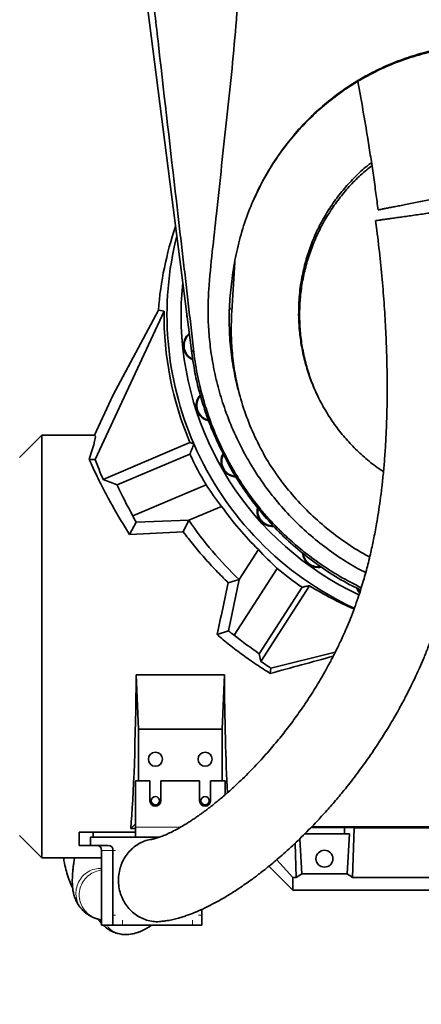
# Model space of a CAD drawing. Header units: millimetres. Extents: x 0 to 11920, y 0 to 8400.
# Tile 16 of 58: x 2266 to 2508, y 5172 to 5766. Entities that reach past the tile are written whole.
import ezdxf

# ---------------------------------------------------------------- set-up
doc = ezdxf.new("R2010")
doc.units = ezdxf.units.MM
doc.header["$LTSCALE"] = 20
doc.styles.add('SLDTEXTSTYLE0', font='TXT', dxfattribs={"width": 0.605})
doc.dimstyles.new('SLDDIMSTYLE0', dxfattribs={"dimtxt": 70, "dimasz": 70, "dimexe": 0, "dimexo": 0.0625, "dimgap": 17.5, "dimtad": 1, "dimdec": 1, "dimrnd": 1e-09, "dimzin": 12, "dimdsep": 46, "dimtxsty": 'SLDTEXTSTYLE0', "dimsah": 1, "dimcen": 0.09, "dimadec": 0, "dimazin": 3, "dimtfac": 1, "dimtofl": 0, "dimtmove": 0, "dimatfit": 3, "dimfxl": 1, "dimfrac": 2, "dimtolj": 1, "dimtzin": 12, "dimarcsym": 0})

# ---------------------------------------------------------------- blocks, each defined once
blk = doc.blocks.new('_D_3')
at = {"color": 7, "linetype": 'Continuous', "lineweight": 0}
for p, q in [((2549.54, 5583.88), (2549.54, 4969.36)), ((1337.04, 5416.71), (1337.04, 4969.36)), ((2549.54, 4999.36), (1337.04, 4999.36))]:
    blk.add_line(p, q, dxfattribs=at)
at = {"color": 7, "linetype": 'Continuous', "lineweight": 18}
for points in [[(1337.04, 4999.36), (1407.04, 4989.36), (1407.04, 5009.36)], [(2549.54, 4999.36), (2479.54, 5009.36), (2479.54, 4989.36)]]:
    blk.add_solid(points, dxfattribs=at)
at = {"color": 7, "linetype": 'Continuous', "lineweight": 18, "insert": (1796.25, 5089.6), "char_height": 70, "attachment_point": 1, "style": 'SLDTEXTSTYLE0'}
blk.add_mtext('1212,5', dxfattribs=at)
blk = doc.blocks.new('_D_9')
at = {"color": 7, "linetype": 'Continuous', "lineweight": 0}
for p, q in [((1117.04, 5284.88), (1117.04, 4839.81)), ((2835.54, 5251.91), (2835.54, 4839.81)), ((2835.54, 4869.81), (1117.04, 4869.81))]:
    blk.add_line(p, q, dxfattribs=at)
at = {"color": 7, "linetype": 'Continuous', "lineweight": 18}
for points in [[(1117.04, 4869.81), (1187.04, 4859.81), (1187.04, 4879.81)], [(2835.54, 4869.81), (2765.54, 4879.81), (2765.54, 4859.81)]]:
    blk.add_solid(points, dxfattribs=at)
at = {"color": 7, "linetype": 'Continuous', "lineweight": 18, "insert": (1829.25, 4960.05), "char_height": 70, "attachment_point": 1, "style": 'SLDTEXTSTYLE0'}
blk.add_mtext('1718,5', dxfattribs=at)
blk = doc.blocks.new('_D_10')
at = {"color": 7, "linetype": 'Continuous', "lineweight": 0}
for p, q in [((2905.54, 5490.91), (2905.54, 4712.82)), ((1118.04, 5283.88), (1118.04, 4712.82)), ((2905.54, 4742.82), (1118.04, 4742.82))]:
    blk.add_line(p, q, dxfattribs=at)
at = {"color": 7, "linetype": 'Continuous', "lineweight": 18}
for centre, start, end in [((1972.18, 4796.53), 153.43495, 206.56505), ((2051.41, 4796.53), 333.43495, 26.56505)]:
    blk.add_arc(centre, 120.11, start, end, dxfattribs=at)
for points in [[(1118.04, 4742.82), (1188.04, 4732.82), (1188.04, 4752.82)], [(2905.54, 4742.82), (2835.54, 4752.82), (2835.54, 4732.82)]]:
    blk.add_solid(points, dxfattribs=at)
at = {"color": 7, "linetype": 'Continuous', "lineweight": 18, "insert": (1864.75, 4833.05), "char_height": 70, "attachment_point": 1, "style": 'SLDTEXTSTYLE0'}
blk.add_mtext('1787,5', dxfattribs=at)

msp = doc.modelspace()

# ---------------------------------------------------------------- linework, layer by layer
at = {"color": 7, "linetype": 'Continuous', "lineweight": 35}
for p, q in [((2369.5, 5564.9), (2332.99, 5850.88)), ((2406.21, 5655.98), (2410.74, 5665.52)), ((2395.49, 5619.8), (2393.61, 5589.91)), ((2352.77, 5590.09), (2311.25, 5500.63)), ((2349.36, 5590.87), (2321.93, 5539.26)), ((2349.36, 5590.87), (2352.77, 5590.09)), ((2321.93, 5539.26), (2310.85, 5515.38)), ((2279.04, 5515.38), (2265.54, 5501.88)), ((2310.85, 5515.38), (2279.04, 5515.38)), ((2279.04, 5515.38), (2279.04, 5260.38)), ((2368.4, 5510.99), (2315.95, 5488.73)), ((2370.75, 5510.05), (2368.4, 5510.99)), ((2385.78, 5509.63), (2387.31, 5506.43)), ((2307.5, 5500.79), (2311.25, 5500.63)), ((2368.37, 5503.97), (2324.48, 5485.35)), ((2324.48, 5485.35), (2315.95, 5488.73)), ((2333.94, 5466.71), (2378.14, 5485.47)), ((2387.49, 5472.41), (2367.73, 5464.02)), ((2367.73, 5464.01), (2387.5, 5472.41)), ((2387.49, 5472.41), (2387.5, 5472.41)), ((2411.26, 5470.32), (2411.24, 5470.34)), ((2332, 5455.46), (2335.94, 5462.84)), ((2367.73, 5464.02), (2335.94, 5462.84)), ((2364.34, 5457.1), (2367.73, 5464.01)), ((2367.73, 5464.01), (2367.73, 5464.02)), ((2398.09, 5428.32), (2409.7, 5446.33)), ((2409.7, 5446.33), (2398.09, 5428.32)), ((2409.7, 5446.33), (2409.7, 5446.33)), ((2421.08, 5435.04), (2395.09, 5394.72)), ((2391.52, 5426.35), (2398.09, 5428.32)), ((2391.56, 5397.35), (2398.09, 5428.32)), ((2398.09, 5428.32), (2398.09, 5428.32)), ((2410.2, 5383.56), (2436.02, 5423.63)), ((2440.56, 5424.55), (2411.15, 5378.92)), ((2384.72, 5395.06), (2391.56, 5397.35)), ((2410.2, 5383.56), (2411.15, 5378.92)), ((2417.28, 5374.73), (2456.06, 5384.41)), ((2337.26, 5337.92), (2335.91, 5370.76)), ((2335.91, 5370.76), (2389.18, 5370.76)), ((2387.83, 5337.92), (2389.18, 5370.76)), ((2337.26, 5306.88), (2337.26, 5337.92)), ((2387.83, 5337.92), (2337.26, 5337.92)), ((2387.83, 5337.92), (2387.83, 5306.88)), ((2335.55, 5306.88), (2335.55, 5278.88)), ((2344.25, 5306.88), (2335.55, 5306.88)), ((2344.25, 5306.88), (2344.25, 5294.88)), ((2350.85, 5294.88), (2350.85, 5306.88)), ((2374.25, 5306.88), (2350.85, 5306.88)), ((2374.25, 5306.88), (2374.25, 5294.88)), ((2380.85, 5294.88), (2380.85, 5306.88)), ((2389.55, 5306.88), (2380.85, 5306.88)), ((2389.55, 5298.39), (2389.55, 5306.88)), ((2332.68, 5278.02), (2335.55, 5280.88)), ((2301.49, 5275.88), (2301.49, 5267.88)), ((2310.05, 5275.88), (2301.49, 5275.88)), ((2310.05, 5275.88), (2310.05, 5272.88)), ((2335.55, 5275.88), (2310.05, 5275.88)), ((2332.68, 5278.02), (2335.55, 5278.02)), ((2335.55, 5272.88), (2335.55, 5278.88)), ((2437.53, 5274.88), (2461.56, 5274.88)), ((2441.52, 5278.79), (2461.67, 5278.79)), ((2441.79, 5279.06), (2679.04, 5279.06)), ((2461.67, 5278.79), (2461.56, 5274.88)), ((2464.65, 5274.88), (2461.56, 5274.88)), ((2461.67, 5278.79), (2467.44, 5278.44)), ((2463.19, 5250.77), (2464.65, 5274.88)), ((2467.44, 5278.44), (2466.53, 5248.59)), ((2467.44, 5278.44), (2621.65, 5278.44)), ((2265.54, 5273.88), (2279.04, 5260.38)), ((2308.34, 5272.88), (2308.34, 5267.88)), ((2310.05, 5272.88), (2308.34, 5272.88)), ((2335.55, 5272.88), (2310.05, 5272.88)), ((2335.55, 5272.88), (2350.05, 5272.88)), ((2431.93, 5269.32), (2432.55, 5248.59)), ((2435.89, 5250.77), (2434.62, 5271.88)), ((2308.34, 5267.88), (2301.49, 5267.88)), ((2308.34, 5267.88), (2319.14, 5267.88)), ((2315.12, 5264.88), (2315.12, 5225.88)), ((2321.96, 5264.88), (2321.96, 5225.88)), ((2279.04, 5260.38), (2315.12, 5260.38)), ((2420.73, 5259.26), (2430.54, 5248.59)), ((2416.05, 5255.37), (2430.54, 5240.88)), ((2463.19, 5250.77), (2435.89, 5250.77)), ((2430.54, 5248.59), (2430.54, 5240.88)), ((2432.55, 5248.59), (2430.54, 5248.59)), ((2622.55, 5248.59), (2466.53, 5248.59)), ((2680.07, 5240.88), (2430.54, 5240.88)), ((2305.3, 5227.42), (2305.44, 5227.29)), ((2375.52, 5225.88), (2375.52, 5229.29)), ((2313.19, 5223.48), (2315.12, 5223.07)), ((2313.4, 5223.41), (2313.19, 5223.44)), ((2315.12, 5225.88), (2315.12, 5219.88)), ((2321.96, 5225.88), (2321.96, 5219.88)), ((2375.52, 5225.88), (2375.52, 5219.88)), ((2321.96, 5219.88), (2315.12, 5219.88)), ((2327.6, 5219.88), (2321.96, 5219.88)), ((2327.6, 5219.88), (2369.88, 5219.88)), ((2369.88, 5219.88), (2375.52, 5219.88))]:
    msp.add_line(p, q, dxfattribs=at)
at = {"color": 8, "linetype": 'Continuous', "lineweight": 18}
for p, q in [((2392.36, 5592.88), (2393.61, 5589.91)), ((2370.48, 5567.28), (2369.5, 5564.9)), ((2335.55, 5278.88), (2362.67, 5278.88)), ((2321.96, 5264.88), (2315.12, 5264.88)), ((2323.54, 5264.88), (2321.96, 5264.88)), ((2321.96, 5225.88), (2323.54, 5225.88)), ((2327.6, 5222.88), (2327.6, 5219.88)), ((2369.88, 5219.88), (2369.88, 5222.88)), ((2373.52, 5225.88), (2375.52, 5225.88))]:
    msp.add_line(p, q, dxfattribs=at)
at = {"color": 7, "linetype": 'Continuous', "lineweight": 35, "flags": 128}
for points in [[(2366.55, 5588.07), (2366.59, 5587.13), (2366.8, 5586.07)], [(2468.91, 5423.18), (2469.72, 5421.57), (2470.75, 5420.23)], [(2470.86, 5420.64), (2470.01, 5421.8), (2469.39, 5422.96)], [(2417.28, 5374.73), (2417.06, 5373.26), (2416.83, 5371.65)]]:
    msp.add_lwpolyline(points, dxfattribs=at)
at = {"color": 7, "linetype": 'Continuous', "lineweight": 35}
for centre, radius in [((2347.54, 5319.88), 4.25), ((2377.54, 5319.88), 4.25), ((2347.54, 5294.88), 2.5), ((2377.54, 5294.88), 2.5), ((2449.54, 5259.88), 5.1)]:
    msp.add_circle(centre, radius, dxfattribs=at)
for centre, radius, start, end in [((2549.54, 5587.88), 195, 165.83039, 203.52356), ((2549.54, 5587.88), 186.5, 173.97821, 180), ((2549.54, 5587.88), 196.78, 179.35684, 203), ((2549.54, 5587.88), 186.5, 180, 244.88246), ((2374.01, 5569.43), 9.5, 129.34287, 245.88926), ((2374.01, 5569.43), 9.14, 130.78873, 243.92593), ((2381.68, 5533.34), 9.5, 138.77416, 257.96858), ((2381.68, 5533.34), 9.14, 140.24332, 256.04778), ((2549.54, 5587.88), 195, 203.52356, 245.14123), ((2549.54, 5587.88), 253.76, 200.11061, 203), ((2549.54, 5587.88), 199.66, 204.85011, 210.85812), ((2396.69, 5499.63), 9.5, 150.59937, 267.27411), ((2396.69, 5499.63), 9.14, 152.20018, 265.53626), ((2549.54, 5587.88), 247.32, 204.49354, 209.33703), ((2549.54, 5587.88), 198.98, 215.47396, 225.34751), ((2418.38, 5469.78), 9.5, 168.68096, 272.84219), ((2418.38, 5469.78), 9.14, 170.60043, 271.14896), ((2549.54, 5587.88), 220, 214.26583, 226.49391), ((2445.8, 5445.09), 9.5, 184.44752, 281.35265), ((2445.8, 5445.09), 9.14, 186.82551, 279.88784), ((2549.54, 5587.88), 199.66, 229.95263, 235.34989), ((2549.54, 5587.88), 247.32, 231.35454, 235.70646), ((2347.55, 5294.88), 3.3, 180, 0), ((2377.55, 5294.88), 3.3, 180, 0), ((2312.21, 5264.97), 2.91, 358.27456, 88.16379), ((2319.05, 5264.97), 2.91, 358.27456, 88.16379)]:
    msp.add_arc(centre, radius, start, end, dxfattribs=at)
for centre, major_axis, ratio, start_param, end_param in [((2549.54, 5575.59), (0, 201.14), 0.998131, 1.238504, 1.494766), ((2251.67, 5387.88), (59.33, 127.47), 0.047514, 5.822205, 6.305296), ((2546.13, 5595.92), (-78.63, 185.23), 0.999058, 1.750815, 1.830684), ((2553.72, 5578.03), (-96.35, 227), 0.999058, 1.638156, 1.655812), ((1150.85, 5387.88), (2436.19, 127.33), 0.002735, 1.04924, 1.064479), ((2556.88, 5583.15), (169.07, -108.96), 0.999058, 4.46324, 4.542959), ((2376.25, 5387.88), (29.05, 127.49), 0.051099, 4.780341, 5.030546), ((2544.55, 5591.1), (165.12, -106.41), 0.999542, 4.72669, 4.881113), ((2540.55, 5593.68), (207.36, -133.63), 0.999058, 4.635767, 4.65364), ((2501.87, 5387.88), (469.97, 127.34), 0.013706, 1.667342, 1.74903), ((2555.93, 5583.77), (210.94, -135.94), 0.999542, 4.669628, 4.699217), ((2329.29, 5387.88), (0, 127.5), 0.052408, 3.673831, 4.577681), ((2395.8, 5387.88), (0, 127.5), 0.052408, 1.705504, 2.336394), ((2397, 5387.88), (-13.29, 146.8), 0.574205, 3.414992, 3.45851), ((2502.09, 5387.88), (13.29, 146.8), 0.574205, 2.824675, 2.868193)]:
    msp.add_ellipse(centre, major_axis=major_axis, ratio=ratio, start_param=start_param, end_param=end_param, dxfattribs=at)
for points, knots in [([(2370.48, 5567.28), (2369.94, 5572.21), (2368.86, 5582.05), (2367.16, 5596.94), (2365.43, 5611.85), (2363.67, 5626.79), (2361.92, 5641.73), (2357.23, 5682.34), (2352.45, 5724.08), (2347.55, 5766.98), (2345.45, 5785.37), (2343.33, 5803.77), (2341.19, 5822.19), (2338.5, 5844.73), (2335.24, 5871.34), (2331.42, 5902), (2327.55, 5932.61), (2323.66, 5963.18), (2319.77, 5993.74), (2313.33, 6044.65), (2304.37, 6115.94), (2294.86, 6191.28), (2287.41, 6250.42), (2282.03, 6293.38), (2276.64, 6336.32), (2271.24, 6379.24), (2267.61, 6407.79), (2265.79, 6422.06)], [0, 0, 0, 0, 0.017359, 0.034723, 0.052115, 0.06953, 0.086943, 0.104335, 0.211618, 0.233091, 0.254574, 0.27605, 0.297508, 0.318959, 0.354791, 0.390626, 0.426488, 0.462371, 0.498255, 0.534118, 0.641401, 0.748685, 0.798948, 0.849217, 0.899483, 0.949743, 1, 1, 1, 1]), ([(2396.42, 5766.01), (2396.7, 5770.35), (2397.25, 5779.04), (2397.61, 5792.19), (2397.73, 5805.43), (2397.49, 5818.84), (2396.89, 5832.36), (2395.94, 5846.01), (2394.59, 5859.65), (2393.45, 5868.71), (2392.87, 5873.24)], [0, 0, 0, 0, 0.122683, 0.245375, 0.368924, 0.492471, 0.61885, 0.745227, 0.87261, 1, 1, 1, 1]), ([(2474.45, 5432.52), (2473.45, 5433), (2468.28, 5435.49), (2459.41, 5441.01), (2447.98, 5449.07), (2437.18, 5458.18), (2427.11, 5468.16), (2417.77, 5479.05), (2409.26, 5490.79), (2401.65, 5503.33), (2395.03, 5516.58), (2389.73, 5529.83), (2385.69, 5542.73), (2382.76, 5555.09), (2380.77, 5567.17), (2379.61, 5579.05), (2379.16, 5590.99), (2379.85, 5606.7), (2381.83, 5626.12), (2385.81, 5660.76), (2389.45, 5697.62), (2393.96, 5736.59), (2395.6, 5756.21), (2396.42, 5766.01)], [0, 0, 0, 0, 0.00894, 0.046125, 0.083946, 0.121767, 0.160131, 0.198495, 0.237847, 0.277523, 0.317459, 0.357996, 0.3933, 0.427208, 0.461116, 0.49261, 0.5241, 0.55797, 0.620074, 0.682189, 0.8405, 0.920242, 1, 1, 1, 1]), ([(2520.14, 5748.43), (2520.04, 5748.41), (2515.82, 5747.63), (2507.53, 5745.71), (2495.52, 5741.86), (2483.87, 5737.03), (2472.68, 5731.27), (2462.03, 5724.59), (2451.97, 5717.07), (2442.54, 5708.78), (2433.75, 5699.71), (2425.67, 5689.87), (2418.35, 5679.34), (2411.89, 5668.28), (2406.1, 5656.3), (2401.16, 5643.41), (2397.22, 5629.67), (2395.23, 5619.61), (2394.46, 5614.19), (2394.35, 5613.47)], [0, 0, 0, 0, 0.00158, 0.064973, 0.128598, 0.192228, 0.255628, 0.318948, 0.382484, 0.446029, 0.509362, 0.574356, 0.639561, 0.704775, 0.769783, 0.842739, 0.915833, 0.988795, 1, 1, 1, 1]), ([(2411.61, 5667.31), (2413.82, 5671.25), (2418.28, 5679.2), (2426.34, 5690.5), (2435.45, 5701.28), (2445.36, 5711.04), (2455.85, 5719.7), (2466.86, 5727.31), (2478.66, 5734.01), (2491.3, 5739.76), (2502.39, 5743.62), (2511.6, 5746.1), (2516.75, 5747.23), (2519.58, 5747.76), (2520.06, 5747.85)], [0, 0, 0, 0, 0.0975558, 0.1968559, 0.2985059, 0.4009989, 0.4952648, 0.5902396, 0.6875078, 0.7855902, 0.8871325, 0.9383354, 0.9896599, 1, 1, 1, 1]), ([(2469.75, 5728.72), (2471.79, 5717.22), (2474.48, 5702.01), (2477.45, 5683.17), (2479.09, 5672.15), (2480.59, 5661.52), (2481.48, 5654.57), (2481.89, 5651.27)], [0, 0, 0, 0, 0.44388, 0.586994, 0.729574, 0.871492, 1, 1, 1, 1]), ([(2477.93, 5679.83), (2477.02, 5679.14), (2473.55, 5676.53), (2468.03, 5671.32), (2461.41, 5664.23), (2455.39, 5656.5), (2450.04, 5648.3), (2445.42, 5639.71), (2441.56, 5630.82), (2438.43, 5621.55), (2435.93, 5611.27), (2434.2, 5600), (2434.05, 5591.93), (2433.97, 5587.87)], [0, 0, 0, 0, 0.032245, 0.123618, 0.214991, 0.307679, 0.401717, 0.493081, 0.584443, 0.676871, 0.770815, 0.88478, 1, 1, 1, 1]), ([(2478.21, 5677.95), (2477.14, 5677.14), (2473.46, 5674.33), (2467.79, 5668.91), (2461.23, 5661.76), (2455.36, 5654.08), (2450.08, 5645.87), (2445.53, 5637.26), (2441.74, 5628.31), (2438.73, 5619.13), (2436.48, 5609.63), (2435.05, 5599.99), (2434.43, 5590.3), (2434.64, 5580.65), (2435.66, 5570.96), (2437.49, 5561.4), (2440.15, 5552.08), (2442.91, 5544.4), (2445.09, 5539.95), (2445.85, 5538.39)], [0, 0, 0, 0, 0.0259816, 0.0897457, 0.1516508, 0.2139924, 0.2767883, 0.3406399, 0.4025433, 0.4648876, 0.5277325, 0.5916078, 0.6534412, 0.715713, 0.7784463, 0.8422363, 0.904022, 0.9662402, 1, 1, 1, 1]), ([(2531.07, 5660.83), (2531.03, 5660.82), (2530.95, 5660.8), (2529.88, 5660.59), (2528.11, 5660.25), (2525.6, 5659.76), (2522.5, 5659.16), (2518.85, 5658.45), (2514.92, 5657.69), (2510.72, 5656.87), (2506.57, 5656.06), (2502.44, 5655.26), (2498.58, 5654.51), (2494.95, 5653.8), (2491.68, 5653.17), (2488.76, 5652.6), (2486.28, 5652.12), (2484.28, 5651.73), (2482.84, 5651.45), (2482.01, 5651.29), (2481.99, 5651.29), (2481.98, 5651.28)], [0, 0, 0, 0, 0.054199, 0.111591, 0.170632, 0.228295, 0.287741, 0.34357, 0.401218, 0.453879, 0.508263, 0.557877, 0.609027, 0.657067, 0.706467, 0.755084, 0.804983, 0.856067, 0.908465, 0.962879, 1, 1, 1, 1]), ([(2351.19, 5222.08), (2352.01, 5222.16), (2354.11, 5222.39), (2357.31, 5223.02), (2360.61, 5223.81), (2363.5, 5224.64), (2367.03, 5225.79), (2371.23, 5227.37), (2376.53, 5229.68), (2382.36, 5232.57), (2388.54, 5236.01), (2394.15, 5239.45), (2398.91, 5242.57), (2402.67, 5245.18), (2405.82, 5247.44), (2408.58, 5249.49), (2411.4, 5251.65), (2414.7, 5254.25), (2418.29, 5257.18), (2422.13, 5260.43), (2426.13, 5263.95), (2430.37, 5267.82), (2434.68, 5271.91), (2438.93, 5276.1), (2443.84, 5281.13), (2449.35, 5287.05), (2455.4, 5293.91), (2461.78, 5301.55), (2468.51, 5310.12), (2475.64, 5319.89), (2482.63, 5330.22), (2488.05, 5338.93), (2491.93, 5345.56), (2494.22, 5349.61), (2496.22, 5353.27), (2497.88, 5356.38), (2499.22, 5358.95), (2500.36, 5361.2), (2501.55, 5363.58), (2503.01, 5366.57), (2504.83, 5370.4), (2506.98, 5375.11), (2509.42, 5380.74), (2512.18, 5387.5), (2515.03, 5395), (2517.73, 5402.78), (2520.05, 5410.1), (2522.04, 5416.89), (2523.72, 5423.13), (2525.13, 5428.71), (2526.29, 5433.64), (2527.27, 5438.08), (2528.18, 5442.41), (2529.07, 5446.94), (2530.11, 5452.54), (2531.26, 5459.33), (2532.47, 5467.45), (2533.62, 5476.24), (2534.67, 5485.71), (2535.59, 5495.92), (2536.36, 5506.95), (2536.95, 5518.9), (2537.31, 5531.77), (2537.39, 5545.55), (2537.16, 5560.18), (2536.58, 5575.62), (2535.66, 5591.82), (2534.39, 5608.76), (2532.75, 5626.39), (2531.23, 5640.79), (2530.16, 5649.32), (2529.85, 5651.76)], [0, 0, 0, 0, 0.007112, 0.018275, 0.027849, 0.036271, 0.044532, 0.060325, 0.076279, 0.096605, 0.118145, 0.138779, 0.153581, 0.166906, 0.177651, 0.186095, 0.195635, 0.20712, 0.220579, 0.233289, 0.24739, 0.262702, 0.277993, 0.293014, 0.307749, 0.33029, 0.352036, 0.372949, 0.399646, 0.42601, 0.452526, 0.479104, 0.489171, 0.498614, 0.506728, 0.513539, 0.519066, 0.523329, 0.527895, 0.534136, 0.542025, 0.551527, 0.562602, 0.575197, 0.590338, 0.604362, 0.617152, 0.628766, 0.639252, 0.648647, 0.656534, 0.663498, 0.670299, 0.677563, 0.685286, 0.697053, 0.70976, 0.723422, 0.738056, 0.753685, 0.770578, 0.788914, 0.808703, 0.829954, 0.852669, 0.876859, 0.902536, 0.929679, 0.958219, 0.988031, 1, 1, 1, 1]), ([(2523.87, 5650.92), (2522.94, 5650.79), (2521.07, 5650.52), (2517.65, 5650.04), (2513.86, 5649.51), (2509.87, 5648.94), (2505.74, 5648.36), (2501.72, 5647.79), (2497.8, 5647.24), (2494.14, 5646.72), (2490.75, 5646.24), (2487.73, 5645.82), (2485.12, 5645.45), (2483, 5645.15), (2481.47, 5644.93), (2480.57, 5644.8), (2480.53, 5644.8), (2480.51, 5644.8)], [0, 0, 0, 0, 0.067772, 0.137448, 0.205245, 0.275162, 0.340368, 0.407572, 0.471066, 0.53638, 0.600368, 0.666083, 0.732529, 0.800713, 0.870783, 0.942698, 1, 1, 1, 1]), ([(2480.41, 5644.79), (2480.67, 5642.87), (2481.68, 5635.32), (2483.15, 5622.15), (2484.74, 5605.59), (2485.93, 5589.69), (2486.75, 5574.55), (2487.24, 5560.24), (2487.43, 5546.81), (2487.36, 5534.26), (2487.06, 5522.59), (2486.57, 5511.78), (2485.92, 5501.82), (2485.13, 5492.61), (2484.22, 5484.09), (2483.22, 5476.16), (2482.15, 5468.84), (2481.1, 5462.49), (2480.11, 5457.06), (2479.2, 5452.44), (2478.26, 5448), (2477.23, 5443.4), (2476.08, 5438.66), (2474.8, 5433.7), (2473.37, 5428.57), (2471.72, 5423.05), (2469.81, 5417.15), (2467.62, 5410.95), (2465.27, 5404.84), (2462.95, 5399.21), (2460.83, 5394.41), (2459, 5390.44), (2457.49, 5387.29), (2456.31, 5384.89), (2455.29, 5382.88), (2454.23, 5380.82), (2452.94, 5378.37), (2451.38, 5375.48), (2449.56, 5372.2), (2447.54, 5368.68), (2444.17, 5363.02), (2439.48, 5355.62), (2433.44, 5346.84), (2427.27, 5338.52), (2420.87, 5330.49), (2413.88, 5322.33), (2406.25, 5314.1), (2399.77, 5307.67), (2394.84, 5303.07), (2391.67, 5300.23), (2388.73, 5297.67), (2386.1, 5295.46), (2383.77, 5293.55), (2381.73, 5291.92), (2379.94, 5290.53), (2378.37, 5289.34), (2376.86, 5288.21), (2375.26, 5287.04), (2373.43, 5285.74), (2371.4, 5284.34), (2369.24, 5282.89), (2367, 5281.46), (2364.27, 5279.77), (2361.12, 5277.95), (2357.7, 5276.15), (2354.59, 5274.67), (2352.19, 5273.67), (2350.43, 5273), (2349.17, 5272.57), (2347.93, 5272.19), (2346.78, 5271.88), (2346.04, 5271.71), (2345.74, 5271.67), (2345.65, 5271.66)], [0, 0, 0, 0, 0.010396, 0.040925, 0.0701, 0.097812, 0.123982, 0.148553, 0.171491, 0.192804, 0.212535, 0.230742, 0.247483, 0.262894, 0.277303, 0.29077, 0.303322, 0.314978, 0.32367, 0.331805, 0.339388, 0.347374, 0.356661, 0.365417, 0.375124, 0.385816, 0.397547, 0.41039, 0.424115, 0.436697, 0.447691, 0.457003, 0.464607, 0.470356, 0.474553, 0.479558, 0.485835, 0.493267, 0.501987, 0.51181, 0.521779, 0.548936, 0.576122, 0.603203, 0.63106, 0.660584, 0.69487, 0.730865, 0.745418, 0.759562, 0.772506, 0.784249, 0.794442, 0.803536, 0.811543, 0.818476, 0.824683, 0.832074, 0.840377, 0.849939, 0.860246, 0.870926, 0.881952, 0.900111, 0.91793, 0.934786, 0.950744, 0.95905, 0.967367, 0.975667, 0.984669, 0.995558, 1, 1, 1, 1]), ([(2394.35, 5613.47), (2393.7, 5608.81), (2392.38, 5599.5), (2391.88, 5585.27), (2392.49, 5570.93), (2394.34, 5556.51), (2397.43, 5542.24), (2401.8, 5528.09), (2407.38, 5514.19), (2412.16, 5505.33), (2414.55, 5500.89)], [0, 0, 0, 0, 0.120686, 0.241373, 0.365394, 0.489416, 0.615165, 0.740914, 0.870458, 1, 1, 1, 1]), ([(2398.03, 5541), (2397.16, 5544.81), (2395.37, 5552.68), (2393.84, 5564.83), (2393.1, 5577.34), (2393.44, 5585.72), (2393.61, 5589.91)], [0, 0, 0, 0, 0.238009, 0.490474, 0.744456, 1, 1, 1, 1]), ([(2433.97, 5587.87), (2434.09, 5584.68), (2434.32, 5578.26), (2435.69, 5568.64), (2437.83, 5559.04), (2440.79, 5549.68), (2444.52, 5540.65), (2448.97, 5532.02), (2454.18, 5523.69), (2460.07, 5515.85), (2466.56, 5508.57), (2473.63, 5501.93), (2479.84, 5496.83), (2483.87, 5494.22), (2485.16, 5493.37)], [0, 0, 0, 0, 0.085784, 0.172167, 0.260426, 0.349331, 0.4354, 0.522081, 0.609696, 0.698587, 0.784922, 0.871256, 0.958596, 1, 1, 1, 1]), ([(2411.24, 5470.34), (2409.16, 5473), (2404.98, 5478.32), (2399.22, 5486.7), (2392.96, 5496.93), (2386.61, 5509.2), (2381.17, 5522.27), (2377.16, 5534.26), (2374.58, 5543.86), (2372.72, 5552.41), (2371.38, 5559.85), (2370.78, 5564.81), (2370.48, 5567.28)], [0, 0, 0, 0, 0.095153, 0.1904, 0.285568, 0.432183, 0.5788, 0.683315, 0.787831, 0.858598, 0.929383, 1, 1, 1, 1]), ([(2411.24, 5470.34), (2408.27, 5474.01), (2402.32, 5481.33), (2394.53, 5493.15), (2387.61, 5505.5), (2381.98, 5517.73), (2377.49, 5529.67), (2374.02, 5541.22), (2371.26, 5552.97), (2370.09, 5560.92), (2369.51, 5564.9)], [0, 0, 0, 0, 0.134755, 0.269583, 0.40448, 0.53944, 0.654535, 0.769665, 0.884822, 1, 1, 1, 1]), ([(2370.75, 5510.05), (2370.35, 5509.04), (2369.54, 5507.01), (2368.76, 5504.99), (2368.37, 5503.97)], [0, 0, 0, 0, 0.497623, 1, 1, 1, 1]), ([(2307.5, 5500.79), (2308.03, 5499.65), (2309.1, 5497.36), (2310.92, 5493.51), (2312.93, 5489.35), (2315.46, 5484.28), (2318.6, 5478.22), (2322.55, 5471.02), (2326.96, 5463.42), (2330.32, 5458.11), (2332, 5455.46)], [0, 0, 0, 0, 0.101812, 0.203623, 0.306915, 0.410207, 0.555551, 0.700899, 0.850445, 1, 1, 1, 1]), ([(2471.38, 5422.09), (2469.66, 5422.88), (2463.3, 5425.8), (2453.02, 5431.97), (2440.63, 5440.54), (2429.09, 5450.13), (2418.27, 5460.73), (2408.38, 5472.2), (2399.56, 5484.47), (2393, 5495), (2389.79, 5501.68), (2388.75, 5503.83)], [0, 0, 0, 0, 0.047886, 0.176932, 0.302544, 0.429034, 0.556411, 0.685925, 0.812189, 0.939327, 1, 1, 1, 1]), ([(2414.55, 5500.89), (2417.1, 5496.96), (2422.22, 5489.08), (2431.21, 5478), (2441.18, 5467.56), (2451.99, 5458.06), (2463.59, 5449.7), (2471.88, 5444.37), (2476.52, 5442.13), (2476.86, 5441.96)], [0, 0, 0, 0, 0.162486, 0.326087, 0.493291, 0.661779, 0.82266, 0.986728, 1, 1, 1, 1]), ([(2471.78, 5423.32), (2467.38, 5425.57), (2459.26, 5429.71), (2448.04, 5436.89), (2438.54, 5443.85), (2430.11, 5450.9), (2423.08, 5457.47), (2416.79, 5463.94), (2413.11, 5468.2), (2411.26, 5470.32)], [0, 0, 0, 0, 0.191573, 0.354231, 0.516889, 0.64906, 0.781226, 0.890634, 1, 1, 1, 1]), ([(2391.52, 5426.35), (2389.02, 5428.8), (2384.02, 5433.71), (2377.02, 5441.37), (2370.37, 5449.2), (2366.35, 5454.46), (2364.34, 5457.1)], [0, 0, 0, 0, 0.24652, 0.494296, 0.746328, 1, 1, 1, 1]), ([(2436.02, 5423.63), (2436.8, 5423.79), (2438.31, 5424.09), (2439.83, 5424.4), (2440.56, 5424.55)], [0, 0, 0, 0, 0.518181, 1, 1, 1, 1]), ([(2384.72, 5395.06), (2387.25, 5392.95), (2392.32, 5388.72), (2400.26, 5382.73), (2408.4, 5376.99), (2414.02, 5373.43), (2416.83, 5371.65)], [0, 0, 0, 0, 0.248625, 0.497835, 0.748671, 1, 1, 1, 1]), ([(2345.66, 5271.58), (2345.32, 5271.56), (2343.68, 5271.43), (2340.8, 5270.49), (2337.19, 5268.79), (2333.89, 5266.39), (2331.03, 5263.48), (2328.65, 5260.06), (2326.86, 5256.31), (2325.68, 5252.25), (2325.17, 5248.08), (2325.32, 5243.83), (2326.13, 5239.72), (2327.59, 5235.77), (2329.63, 5232.17), (2332.24, 5228.95), (2335.25, 5226.31), (2338.61, 5224.19), (2341.02, 5223.32), (2342.24, 5222.88)], [0, 0, 0, 0, 0.015908, 0.076869, 0.139598, 0.200553, 0.263278, 0.324206, 0.386902, 0.447785, 0.510435, 0.571286, 0.633901, 0.69476, 0.757382, 0.81829, 0.880961, 0.939694, 1, 1, 1, 1]), ([(2292.06, 5260.38), (2292.26, 5259.27), (2292.77, 5256.4), (2293.85, 5252.12), (2295.29, 5247.57), (2296.58, 5244.28), (2297.43, 5242.57), (2297.64, 5242.14)], [0, 0, 0, 0, 0.154913, 0.401208, 0.659489, 0.914296, 1, 1, 1, 1]), ([(2298.76, 5260.38), (2298.74, 5260.27), (2298.57, 5259.1), (2298.29, 5257.16), (2297.93, 5254.45), (2297.64, 5251.74), (2297.43, 5248.76), (2297.36, 5245.59), (2297.56, 5242.3), (2298.03, 5239.48), (2298.69, 5236.91), (2299.73, 5234.35), (2300.77, 5232.46), (2301.85, 5230.8), (2303.36, 5229.03), (2304.56, 5227.77), (2305.34, 5227.24), (2305.38, 5227.22)], [0, 0, 0, 0, 0.00802, 0.085077, 0.153491, 0.225064, 0.306597, 0.401416, 0.511895, 0.595111, 0.676154, 0.749568, 0.797438, 0.853836, 0.919967, 0.996708, 1, 1, 1, 1]), ([(2305.22, 5227.33), (2305.45, 5227.15), (2305.96, 5226.75), (2306.65, 5226.26), (2307.26, 5225.86), (2307.79, 5225.52), (2308.24, 5225.25), (2308.62, 5225.03), (2308.95, 5224.86), (2309.24, 5224.71), (2309.53, 5224.58), (2309.84, 5224.45), (2310.19, 5224.32), (2310.62, 5224.17), (2311.14, 5223.99), (2311.77, 5223.8), (2312.51, 5223.59), (2313.12, 5223.45), (2313.39, 5223.38)], [0, 0, 0, 0, 0.032977, 0.071516, 0.119298, 0.17803, 0.247654, 0.326675, 0.41252, 0.501904, 0.591192, 0.676761, 0.755353, 0.824436, 0.882559, 0.929709, 0.967626, 1, 1, 1, 1]), ([(2313.01, 5223.47), (2313.16, 5223.25), (2313.55, 5222.7), (2314.26, 5221.77), (2314.83, 5221.13), (2315.12, 5220.81)], [0, 0, 0, 0, 0.251596, 0.621993, 1, 1, 1, 1]), ([(2342.24, 5222.88), (2343.51, 5222.57), (2346.08, 5221.95), (2349.14, 5221.73), (2350.82, 5222.07), (2351.18, 5222.14)], [0, 0, 0, 0, 0.432457, 0.877451, 1, 1, 1, 1]), ([(2316.03, 5219.88), (2316.4, 5219.5), (2316.96, 5218.92), (2317.57, 5218.49), (2317.78, 5218.33)], [0, 0, 0, 0, 0.6529005, 1, 1, 1, 1]), ([(2317.89, 5218.21), (2318.31, 5217.9), (2319.21, 5217.23), (2320.18, 5216.61), (2321.03, 5216.13), (2321.75, 5215.82), (2322.29, 5215.63), (2322.61, 5215.55), (2322.68, 5215.56), (2322.57, 5215.6), (2322.15, 5215.77), (2321.84, 5215.9), (2321.54, 5216.03), (2321.26, 5216.16), (2320.89, 5216.34), (2320.44, 5216.57), (2320.23, 5216.66), (2320.42, 5216.51), (2321.11, 5216.11), (2321.88, 5215.75), (2322.58, 5215.46), (2323.36, 5215.19), (2324.19, 5214.93), (2324.76, 5214.77), (2325.04, 5214.69)], [0, 0, 0, 0, 0.049137, 0.10427, 0.166116, 0.229949, 0.290232, 0.342528, 0.378785, 0.406103, 0.426665, 0.448886, 0.473509, 0.500509, 0.529813, 0.593052, 0.656575, 0.716908, 0.773669, 0.814777, 0.862145, 0.911143, 0.957326, 1, 1, 1, 1]), ([(2325.13, 5214.73), (2325.73, 5214.58), (2327.21, 5214.2), (2329.32, 5214.1), (2331.43, 5214.17), (2333.25, 5214.43), (2334.71, 5214.74), (2335.8, 5215.04), (2336.61, 5215.29), (2337.34, 5215.54), (2338.12, 5215.84), (2339.18, 5216.28), (2340.59, 5216.94), (2342.42, 5217.94), (2344.03, 5218.91), (2345.06, 5219.65), (2345.37, 5219.88)], [0, 0, 0, 0, 0.080732, 0.199865, 0.300923, 0.384378, 0.45008, 0.497906, 0.531419, 0.567088, 0.60694, 0.650976, 0.733658, 0.831033, 0.948387, 1, 1, 1, 1])]:
    msp.add_open_spline(points, degree=3, knots=knots, dxfattribs=at)
at = {"color": 8, "linetype": 'Continuous', "lineweight": 18}
for points, knots in [([(2315.12, 5254.01), (2313.7, 5253.95), (2310.85, 5253.84), (2306.84, 5252.13), (2303.45, 5249.44), (2300.99, 5245.86), (2299.63, 5241.73), (2299.5, 5237.38), (2300.62, 5233.2), (2302.58, 5229.71), (2304.49, 5228.1), (2305.3, 5227.42)], [0, 0, 0, 0, 0.113242, 0.227629, 0.34209, 0.45687, 0.571339, 0.685937, 0.800766, 0.91557, 1, 1, 1, 1]), ([(2313.19, 5223.44), (2313.17, 5223.44), (2311.75, 5223.59), (2309.14, 5224.92), (2305.74, 5227.42), (2303.21, 5230.88), (2301.73, 5234.88), (2301.42, 5239.14), (2302.33, 5243.3), (2304.36, 5247.06), (2307.37, 5250.07), (2311.04, 5252.19), (2313.78, 5252.66), (2315.12, 5252.9)], [0, 0, 0, 0, 0.001471, 0.101564, 0.201827, 0.302192, 0.402394, 0.502537, 0.602748, 0.70294, 0.803072, 0.903183, 1, 1, 1, 1]), ([(2315.12, 5221.52), (2315.04, 5221.65), (2314.7, 5222.17), (2314.53, 5222.77), (2314.4, 5223.22)], [0, 0, 0, 0, 0.239375, 1, 1, 1, 1]), ([(2317.97, 5218.21), (2317.8, 5218.32), (2317.12, 5218.77), (2316.61, 5219.4), (2316.22, 5219.88)], [0, 0, 0, 0, 0.248032, 1, 1, 1, 1]), ([(2318.42, 5219.88), (2318.56, 5219.6), (2319, 5218.68), (2320.16, 5217.37), (2321.82, 5216.03), (2323.51, 5215.11), (2324.67, 5214.83), (2325.13, 5214.72)], [0, 0, 0, 0, 0.1059308, 0.3492753, 0.5927331, 0.8364179, 1, 1, 1, 1])]:
    msp.add_open_spline(points, degree=3, knots=knots, dxfattribs=at)

# ---------------------------------------------------------------- dimensions: what is measured, and where the dimension line sits
at = {"color": 7, "linetype": 'Continuous', "lineweight": 18}
for base, p1, p2, picture, middle in [((1337.04, 4999.36), (2549.54, 5587.88), (1337.04, 5420.71), '_D_3', (1943.29, 4999.36)), ((1117.04, 4869.81), (2835.54, 5255.91), (1117.04, 5288.88), '_D_9', (1976.29, 4869.81))]:
    dim = msp.add_linear_dim(base=base, p1=p1, p2=p2, dimstyle='SLDDIMSTYLE0', dxfattribs=at)
    dim.commit()
    dim.dimension.update_dxf_attribs({"geometry": picture, "text_midpoint": middle, "dimtype": 160})
dim = msp.add_linear_dim(base=(1118.04, 4742.82), p1=(2905.54, 5494.91), p2=(1118.04, 5287.88), text='(<>)', dimstyle='SLDDIMSTYLE0', dxfattribs=at)
dim.commit()
dim.dimension.update_dxf_attribs({"geometry": '_D_10', "text_midpoint": (2011.79, 4742.82), "dimtype": 160})

doc.saveas('drawing.dxf')
